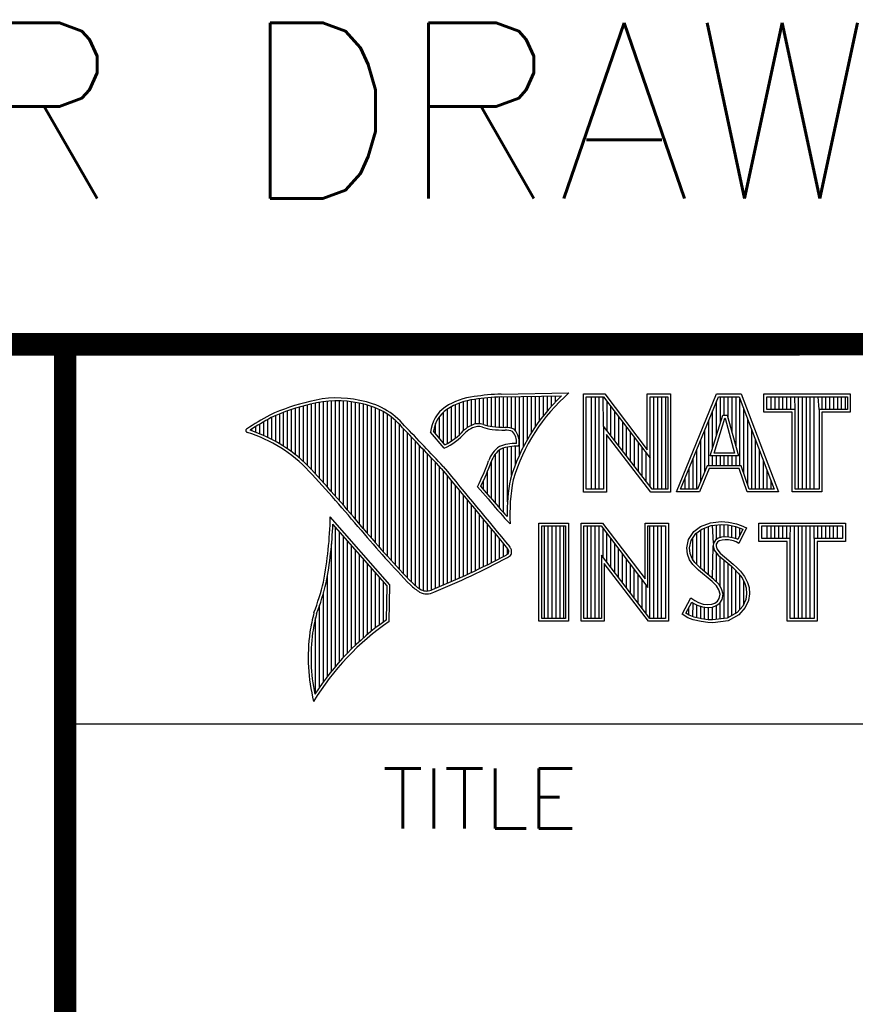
# Model space of a CAD drawing. Header units: inches. Extents: x 0 to 16.5, y 0 to 10.6.
# Tile 5 of 10: x 12.8 to 13.5, y 1.3 to 2.1. Entities that reach past the tile are written whole.
import ezdxf
from ezdxf.enums import TextEntityAlignment as Align

# ---------------------------------------------------------------- set-up
doc = ezdxf.new("R2010")
doc.units = ezdxf.units.IN
doc.header["$MEASUREMENT"] = 0
doc.styles.add('ROMANS', font='romans.shx')

msp = doc.modelspace()

# ---------------------------------------------------------------- linework, layer by layer
at = {"color": 2, "linetype": 'Continuous'}
for p, q in [((12.82524, 1.84418), (16.50504, 1.84418)), ((12.82524, 1.84418), (12.82524, 0.13518)), ((13.19017, 1.7741), (13.19017, 1.79609)), ((13.19372, 1.77437), (13.19372, 1.79659)), ((13.19727, 1.7737), (13.19727, 1.79704)), ((13.20083, 1.7726), (13.20083, 1.79743)), ((13.20438, 1.77189), (13.20438, 1.79775)), ((13.20794, 1.77153), (13.20794, 1.79801)), ((13.21149, 1.77129), (13.21149, 1.79821)), ((13.21293, 1.80078), (13.27325, 1.8017)), ((13.213, 1.79828), (13.26667, 1.7991)), ((13.21505, 1.77114), (13.21505, 1.79831)), ((13.2186, 1.77106), (13.2186, 1.79837)), ((13.22216, 1.77038), (13.22216, 1.79842)), ((13.22571, 1.76815), (13.22571, 1.79848)), ((13.22926, 1.74668), (13.22926, 1.79853)), ((13.23282, 1.75402), (13.23282, 1.79858)), ((13.23637, 1.76057), (13.23637, 1.79864)), ((13.23993, 1.7665), (13.23993, 1.79869)), ((13.24348, 1.77193), (13.24348, 1.79875)), ((13.24704, 1.77693), (13.24704, 1.7988)), ((13.25059, 1.78157), (13.25059, 1.79886)), ((13.25415, 1.78589), (13.25415, 1.79891)), ((13.2577, 1.78994), (13.2577, 1.79896)), ((13.26125, 1.79374), (13.26125, 1.79902)), ((13.28607, 1.80091), (13.30513, 1.80091)), ((13.28607, 1.7136), (13.28607, 1.80091)), ((13.2886, 1.79838), (13.30388, 1.79838)), ((13.2886, 1.71613), (13.2886, 1.79838)), ((13.29324, 1.71613), (13.29324, 1.79838)), ((13.29672, 1.71613), (13.29672, 1.79838)), ((13.3002, 1.71613), (13.3002, 1.79838)), ((13.30409, 1.77227), (13.30367, 1.79838)), ((13.30388, 1.79838), (13.34542, 1.74364)), ((13.30513, 1.80091), (13.34289, 1.75115)), ((13.34289, 1.80091), (13.36361, 1.80091)), ((13.34289, 1.75115), (13.34289, 1.80091)), ((13.34542, 1.79838), (13.36109, 1.79838)), ((13.34542, 1.74364), (13.34542, 1.79838)), ((13.34885, 1.71613), (13.34885, 1.79838)), ((13.35233, 1.71613), (13.35233, 1.79838)), ((13.3558, 1.71613), (13.3558, 1.79838)), ((13.35928, 1.71613), (13.35928, 1.79838)), ((13.36109, 1.79838), (13.36109, 1.71613)), ((13.36361, 1.80091), (13.36361, 1.7136)), ((13.36876, 1.71363), (13.4044, 1.80085)), ((13.37252, 1.71616), (13.4061, 1.79833)), ((13.4044, 1.80085), (13.42641, 1.80085)), ((13.4061, 1.79833), (13.42467, 1.79833)), ((13.40793, 1.7752), (13.40793, 1.79833)), ((13.41141, 1.78196), (13.41141, 1.79833)), ((13.41489, 1.77895), (13.41489, 1.79833)), ((13.41836, 1.76617), (13.41836, 1.79833)), ((13.42184, 1.75339), (13.42184, 1.79833)), ((13.42467, 1.79833), (13.45586, 1.71616)), ((13.42531, 1.73699), (13.42531, 1.79663)), ((13.42641, 1.80085), (13.45953, 1.71363)), ((13.44662, 1.80085), (13.52343, 1.80085)), ((13.44662, 1.78458), (13.44662, 1.80085)), ((13.44915, 1.79833), (13.5209, 1.79833)), ((13.44915, 1.78711), (13.44915, 1.79833)), ((13.45312, 1.78711), (13.45312, 1.79833)), ((13.45659, 1.78711), (13.45659, 1.79833)), ((13.46007, 1.78711), (13.46007, 1.79833)), ((13.46354, 1.78711), (13.46354, 1.79833)), ((13.46702, 1.78711), (13.46702, 1.79833)), ((13.47049, 1.78711), (13.47049, 1.79833)), ((13.47434, 1.78711), (13.47397, 1.79833)), ((13.47744, 1.71616), (13.47744, 1.79833)), ((13.48092, 1.71616), (13.48092, 1.79833)), ((13.48439, 1.71616), (13.48439, 1.79833)), ((13.48787, 1.71616), (13.48787, 1.79833)), ((13.49135, 1.71616), (13.49135, 1.79833)), ((13.49571, 1.78711), (13.49482, 1.79833)), ((13.4983, 1.78711), (13.4983, 1.79833)), ((13.50177, 1.78711), (13.50177, 1.79833)), ((13.50525, 1.78711), (13.50525, 1.79833)), ((13.50872, 1.78711), (13.50872, 1.79833)), ((13.5122, 1.78711), (13.5122, 1.79833)), ((13.51567, 1.78711), (13.51567, 1.79833)), ((13.51915, 1.78711), (13.51915, 1.79833)), ((13.5209, 1.79833), (13.5209, 1.78711)), ((13.52343, 1.80085), (13.52343, 1.78458)), ((13.02666, 1.74934), (13.02666, 1.78701)), ((13.03022, 1.7466), (13.03022, 1.78814)), ((13.03377, 1.74365), (13.03377, 1.7892)), ((13.03733, 1.74048), (13.03733, 1.79017)), ((13.04088, 1.73707), (13.04088, 1.79106)), ((13.04444, 1.73338), (13.04444, 1.79192)), ((13.04799, 1.72952), (13.04799, 1.79276)), ((13.05154, 1.72562), (13.05154, 1.79345)), ((13.0551, 1.7217), (13.0551, 1.794)), ((13.05865, 1.71775), (13.05865, 1.7944)), ((13.06221, 1.71378), (13.06221, 1.79466)), ((13.06576, 1.70977), (13.06576, 1.79478)), ((13.06932, 1.70572), (13.06932, 1.79475)), ((13.07287, 1.70165), (13.07287, 1.79459)), ((13.07643, 1.69755), (13.07643, 1.79429)), ((13.07998, 1.69341), (13.07998, 1.79384)), ((13.08353, 1.68925), (13.08353, 1.79325)), ((13.08709, 1.68504), (13.08709, 1.79252)), ((13.09064, 1.68081), (13.09064, 1.79183)), ((13.0942, 1.67661), (13.0942, 1.79092)), ((13.09775, 1.67246), (13.09775, 1.78979)), ((13.10131, 1.66836), (13.10131, 1.78842)), ((13.16529, 1.75692), (13.16529, 1.78753)), ((13.16884, 1.75907), (13.16884, 1.7896)), ((13.17239, 1.76163), (13.17239, 1.79135)), ((13.17595, 1.76467), (13.17595, 1.79281)), ((13.1795, 1.76833), (13.1795, 1.79399)), ((13.18306, 1.77102), (13.18306, 1.79491)), ((13.18661, 1.77286), (13.18661, 1.79559)), ((13.30715, 1.76829), (13.30715, 1.79408)), ((13.31062, 1.76377), (13.31062, 1.7895)), ((13.40446, 1.76395), (13.40446, 1.79431)), ((13.42879, 1.73012), (13.42879, 1.78748)), ((13.47434, 1.78711), (13.44915, 1.78711)), ((13.47434, 1.71616), (13.47434, 1.78711)), ((13.5209, 1.78711), (13.49571, 1.78711)), ((13.49571, 1.78711), (13.49571, 1.71616)), ((13.00534, 1.76222), (13.00534, 1.77813)), ((13.00889, 1.76044), (13.00889, 1.78001)), ((13.01245, 1.75853), (13.01245, 1.78159)), ((13.016, 1.75648), (13.016, 1.78308)), ((13.01955, 1.75426), (13.01955, 1.78448)), ((13.02311, 1.75189), (13.02311, 1.78579)), ((13.10486, 1.6643), (13.10486, 1.7868)), ((13.10841, 1.66029), (13.10841, 1.7849)), ((13.11197, 1.65633), (13.11197, 1.7827)), ((13.11552, 1.65241), (13.11552, 1.78015)), ((13.15818, 1.76122), (13.15818, 1.78081)), ((13.16173, 1.75704), (13.16173, 1.78475)), ((13.3141, 1.75926), (13.3141, 1.78491)), ((13.31757, 1.75474), (13.31757, 1.78033)), ((13.39884, 1.74577), (13.41003, 1.78196)), ((13.40098, 1.75271), (13.40098, 1.78581)), ((13.40227, 1.74829), (13.41189, 1.77944)), ((13.41003, 1.78196), (13.41407, 1.78196)), ((13.41189, 1.77944), (13.41213, 1.77944)), ((13.41213, 1.77944), (13.4206, 1.74829)), ((13.41407, 1.78196), (13.42391, 1.74577)), ((13.43226, 1.7198), (13.43226, 1.77832)), ((13.47181, 1.78458), (13.44662, 1.78458)), ((13.47181, 1.71363), (13.47181, 1.78458)), ((13.52343, 1.78458), (13.49824, 1.78458)), ((13.49824, 1.78458), (13.49824, 1.71363)), ((12.99112, 1.76803), (12.99112, 1.76951)), ((12.99467, 1.76676), (12.99467, 1.77182)), ((12.99823, 1.76537), (12.99823, 1.77402)), ((13.00178, 1.76386), (13.00178, 1.77612)), ((13.11908, 1.64853), (13.11908, 1.7772)), ((13.12263, 1.6447), (13.12263, 1.77376)), ((13.12619, 1.64091), (13.12619, 1.76987)), ((13.15462, 1.7654), (13.15462, 1.77453)), ((13.34728, 1.71613), (13.30409, 1.77227)), ((13.30409, 1.77227), (13.30409, 1.71613)), ((13.32105, 1.75022), (13.32105, 1.77575)), ((13.32452, 1.7457), (13.32452, 1.77117)), ((13.39751, 1.73699), (13.39751, 1.7773)), ((13.12974, 1.63716), (13.12974, 1.76615)), ((13.1333, 1.63345), (13.1333, 1.76243)), ((13.16222, 1.75261), (13.15013, 1.76682)), ((13.16289, 1.75568), (13.15274, 1.76761)), ((13.34603, 1.7136), (13.30661, 1.76484)), ((13.30661, 1.76484), (13.30661, 1.7136)), ((13.328, 1.74119), (13.328, 1.76659)), ((13.33147, 1.73667), (13.33147, 1.76201)), ((13.39403, 1.73192), (13.39403, 1.7688)), ((13.43574, 1.71616), (13.43574, 1.76917)), ((13.13685, 1.63024), (13.13685, 1.7587)), ((13.1404, 1.62756), (13.1404, 1.75496)), ((13.21505, 1.69529), (13.21505, 1.75268)), ((13.2186, 1.70491), (13.2186, 1.75361)), ((13.22216, 1.72819), (13.22216, 1.75417)), ((13.22571, 1.73824), (13.22571, 1.7544)), ((13.33495, 1.73215), (13.33495, 1.75743)), ((13.33843, 1.72763), (13.33843, 1.75285)), ((13.39056, 1.72328), (13.39056, 1.76029)), ((13.43921, 1.71616), (13.43921, 1.76001)), ((13.14396, 1.62586), (13.14396, 1.75122)), ((13.14751, 1.62556), (13.14751, 1.74747)), ((13.15107, 1.62644), (13.15107, 1.74371)), ((13.20794, 1.70346), (13.20794, 1.74763)), ((13.21149, 1.69932), (13.21149, 1.75105)), ((13.3419, 1.72312), (13.3419, 1.74827)), ((13.34538, 1.7186), (13.34542, 1.74364)), ((13.38361, 1.71616), (13.38361, 1.74329)), ((13.38708, 1.71616), (13.38708, 1.75179)), ((13.42391, 1.74577), (13.39884, 1.74577)), ((13.40098, 1.73699), (13.40098, 1.74577)), ((13.4206, 1.74829), (13.40227, 1.74829)), ((13.40446, 1.73699), (13.40446, 1.74577)), ((13.40793, 1.73699), (13.40793, 1.74577)), ((13.41141, 1.73699), (13.41141, 1.74577)), ((13.41489, 1.73699), (13.41489, 1.74577)), ((13.41836, 1.73699), (13.41836, 1.74577)), ((13.42184, 1.73699), (13.42184, 1.74577)), ((13.44269, 1.71616), (13.44269, 1.75086)), ((13.15462, 1.62796), (13.15462, 1.73994)), ((13.15818, 1.62943), (13.15818, 1.73617)), ((13.20438, 1.70773), (13.20438, 1.74117)), ((13.38013, 1.71616), (13.38013, 1.73478)), ((13.39607, 1.73699), (13.3877, 1.71616)), ((13.39778, 1.73446), (13.3894, 1.71363)), ((13.42648, 1.73699), (13.39607, 1.73699)), ((13.42466, 1.73446), (13.39778, 1.73446)), ((13.43167, 1.71363), (13.42466, 1.73446)), ((13.43349, 1.71616), (13.42648, 1.73699)), ((13.44616, 1.71616), (13.44616, 1.74171)), ((13.16173, 1.63092), (13.16173, 1.73208)), ((13.16529, 1.63243), (13.16529, 1.72778)), ((13.20083, 1.71189), (13.20083, 1.73189)), ((13.37666, 1.71616), (13.37666, 1.72628)), ((13.44964, 1.71616), (13.44964, 1.73255)), ((13.16884, 1.63397), (13.16884, 1.72347)), ((13.17239, 1.63553), (13.17239, 1.71916)), ((13.20136, 1.70747), (13.19192, 1.7183)), ((13.20327, 1.70908), (13.1949, 1.71869)), ((13.19727, 1.71596), (13.19727, 1.72372)), ((13.45312, 1.71616), (13.45312, 1.7234)), ((13.17595, 1.63712), (13.17595, 1.71486)), ((13.1795, 1.63873), (13.1795, 1.71055)), ((13.30661, 1.7136), (13.28607, 1.7136)), ((13.30409, 1.71613), (13.2886, 1.71613)), ((13.36361, 1.7136), (13.34603, 1.7136)), ((13.36109, 1.71613), (13.34728, 1.71613)), ((13.3894, 1.71363), (13.36876, 1.71363)), ((13.3877, 1.71616), (13.37252, 1.71616)), ((13.45953, 1.71363), (13.43167, 1.71363)), ((13.45586, 1.71616), (13.43349, 1.71616)), ((13.49824, 1.71363), (13.47181, 1.71363)), ((13.49571, 1.71616), (13.47434, 1.71616)), ((13.18306, 1.64037), (13.18306, 1.70625)), ((13.18661, 1.64204), (13.18661, 1.70195)), ((13.11405, 1.63107), (13.06096, 1.69141)), ((13.19017, 1.64373), (13.19017, 1.69764)), ((13.19372, 1.64545), (13.19372, 1.69334)), ((13.11153, 1.63015), (13.06329, 1.68498)), ((13.06576, 1.55867), (13.06576, 1.68216)), ((13.19727, 1.64719), (13.19727, 1.68904)), ((13.20083, 1.64896), (13.20083, 1.68474)), ((13.22086, 1.68524), (13.21857, 1.68775)), ((13.24648, 1.6859), (13.27278, 1.6859)), ((13.24648, 1.59868), (13.24648, 1.6859)), ((13.24901, 1.68338), (13.27025, 1.68338)), ((13.24901, 1.60121), (13.24901, 1.68338)), ((13.25139, 1.60121), (13.25139, 1.68338)), ((13.25487, 1.60121), (13.25487, 1.68338)), ((13.25835, 1.60121), (13.25835, 1.68338)), ((13.26182, 1.60121), (13.26182, 1.68338)), ((13.2653, 1.60121), (13.2653, 1.68338)), ((13.26877, 1.60121), (13.26877, 1.68338)), ((13.27025, 1.68338), (13.27025, 1.60121)), ((13.27278, 1.6859), (13.27278, 1.59868)), ((13.28409, 1.68599), (13.30315, 1.68599)), ((13.28409, 1.59868), (13.28409, 1.68599)), ((13.28662, 1.68347), (13.3019, 1.68347)), ((13.28662, 1.60121), (13.28662, 1.68347)), ((13.28962, 1.60121), (13.28962, 1.68347)), ((13.2931, 1.60121), (13.2931, 1.68347)), ((13.29658, 1.60121), (13.29658, 1.68347)), ((13.30005, 1.60121), (13.30005, 1.68347)), ((13.3019, 1.68347), (13.34343, 1.62872)), ((13.30315, 1.68599), (13.34091, 1.63623)), ((13.34091, 1.68599), (13.36163, 1.68599)), ((13.34091, 1.63623), (13.34091, 1.68599)), ((13.34343, 1.68347), (13.35911, 1.68347)), ((13.34343, 1.62872), (13.34343, 1.68347)), ((13.34523, 1.60121), (13.34523, 1.68347)), ((13.34871, 1.60121), (13.34871, 1.68347)), ((13.35218, 1.60121), (13.35218, 1.68347)), ((13.35566, 1.60121), (13.35566, 1.68347)), ((13.35911, 1.68347), (13.35911, 1.60121)), ((13.36163, 1.68599), (13.36163, 1.59868)), ((13.38416, 1.67835), (13.39031, 1.68284)), ((13.39031, 1.68284), (13.39901, 1.68629)), ((13.39154, 1.68061), (13.39962, 1.68382)), ((13.39736, 1.6399), (13.39736, 1.68292)), ((13.39901, 1.68629), (13.4086, 1.68734)), ((13.39962, 1.68382), (13.40865, 1.6848)), ((13.4018, 1.6681), (13.40084, 1.68395)), ((13.40431, 1.67131), (13.40431, 1.68433)), ((13.40779, 1.67298), (13.40779, 1.68471)), ((13.4086, 1.68734), (13.41505, 1.68689)), ((13.40865, 1.6848), (13.4147, 1.68438)), ((13.41127, 1.67359), (13.41127, 1.68462)), ((13.4147, 1.68438), (13.42143, 1.68295)), ((13.41474, 1.67355), (13.41474, 1.68437)), ((13.41505, 1.68689), (13.4221, 1.68539)), ((13.41822, 1.67295), (13.41822, 1.68364)), ((13.42143, 1.68295), (13.4255, 1.68155)), ((13.42169, 1.67208), (13.42169, 1.68286)), ((13.4221, 1.68539), (13.42645, 1.68389)), ((13.42645, 1.68389), (13.43125, 1.68165)), ((13.44221, 1.6859), (13.51902, 1.6859)), ((13.44221, 1.66963), (13.44221, 1.6859)), ((13.44474, 1.68338), (13.51649, 1.68338)), ((13.44474, 1.67216), (13.44474, 1.68338)), ((13.4495, 1.67216), (13.4495, 1.68338)), ((13.45297, 1.67216), (13.45297, 1.68338)), ((13.45645, 1.67216), (13.45645, 1.68338)), ((13.45992, 1.67216), (13.45992, 1.68338)), ((13.4634, 1.67216), (13.4634, 1.68338)), ((13.46687, 1.67216), (13.46687, 1.68338)), ((13.46993, 1.67216), (13.47035, 1.68338)), ((13.47382, 1.60121), (13.47382, 1.68338)), ((13.4773, 1.60121), (13.4773, 1.68338)), ((13.48077, 1.60121), (13.48077, 1.68338)), ((13.48425, 1.60121), (13.48425, 1.68338)), ((13.48773, 1.60121), (13.48773, 1.68338)), ((13.4913, 1.67216), (13.4912, 1.68338)), ((13.49468, 1.67216), (13.49468, 1.68338)), ((13.49815, 1.67216), (13.49815, 1.68338)), ((13.50163, 1.67216), (13.50163, 1.68338)), ((13.5051, 1.67216), (13.5051, 1.68338)), ((13.50858, 1.67216), (13.50858, 1.68338)), ((13.51205, 1.67216), (13.51205, 1.68338)), ((13.51649, 1.68338), (13.51649, 1.67216)), ((13.51902, 1.6859), (13.51902, 1.66963)), ((13.06932, 1.56276), (13.06932, 1.67812)), ((13.07287, 1.56667), (13.07287, 1.67408)), ((13.20438, 1.65075), (13.20438, 1.68044)), ((13.20794, 1.65258), (13.20794, 1.67614)), ((13.30353, 1.6555), (13.30353, 1.68132)), ((13.307, 1.65099), (13.307, 1.67674)), ((13.37951, 1.67145), (13.38416, 1.67835)), ((13.38189, 1.67046), (13.38601, 1.67657)), ((13.38601, 1.67657), (13.39154, 1.68061)), ((13.38694, 1.64916), (13.38694, 1.67725)), ((13.39041, 1.64568), (13.39041, 1.67979)), ((13.39389, 1.64281), (13.39389, 1.68155)), ((13.409, 1.67334), (13.40582, 1.6724)), ((13.41213, 1.67369), (13.409, 1.67334)), ((13.41537, 1.67352), (13.41213, 1.67369)), ((13.42018, 1.67255), (13.41537, 1.67352)), ((13.42783, 1.68046), (13.42334, 1.67147)), ((13.43125, 1.68165), (13.42435, 1.66785)), ((13.42517, 1.67513), (13.42517, 1.68166)), ((13.4255, 1.68155), (13.42783, 1.68046)), ((13.06221, 1.55439), (13.06221, 1.66754)), ((13.07643, 1.57041), (13.07643, 1.67004)), ((13.07998, 1.574), (13.07998, 1.66601)), ((13.21149, 1.65443), (13.21149, 1.67184)), ((13.21505, 1.65631), (13.21505, 1.66755)), ((13.31048, 1.64647), (13.31048, 1.67216)), ((13.31395, 1.64195), (13.31395, 1.66758)), ((13.37801, 1.66396), (13.37951, 1.67145)), ((13.38056, 1.66384), (13.38189, 1.67046)), ((13.38346, 1.65264), (13.38346, 1.67279)), ((13.40084, 1.63699), (13.40155, 1.6656)), ((13.4018, 1.6681), (13.40155, 1.6656)), ((13.40155, 1.6656), (13.40237, 1.66193)), ((13.40343, 1.67066), (13.4018, 1.6681)), ((13.40582, 1.6724), (13.40343, 1.67066)), ((13.40425, 1.66725), (13.4041, 1.66575)), ((13.4041, 1.66575), (13.4047, 1.66306)), ((13.4053, 1.6689), (13.40425, 1.66725)), ((13.40695, 1.6701), (13.4053, 1.6689)), ((13.4095, 1.67085), (13.40695, 1.6701)), ((13.4122, 1.67115), (13.4095, 1.67085)), ((13.41505, 1.671), (13.4122, 1.67115)), ((13.41955, 1.6701), (13.41505, 1.671)), ((13.42195, 1.66935), (13.41955, 1.6701)), ((13.42302, 1.67167), (13.42018, 1.67255)), ((13.42435, 1.66785), (13.42195, 1.66935)), ((13.42334, 1.67147), (13.42302, 1.67167)), ((13.4674, 1.66963), (13.44221, 1.66963)), ((13.46993, 1.67216), (13.44474, 1.67216)), ((13.4674, 1.59868), (13.4674, 1.66963)), ((13.46993, 1.60121), (13.46993, 1.67216)), ((13.51649, 1.67216), (13.4913, 1.67216)), ((13.4913, 1.67216), (13.4913, 1.60121)), ((13.51902, 1.66963), (13.49383, 1.66963)), ((13.49383, 1.66963), (13.49383, 1.59868)), ((13.08353, 1.57743), (13.08353, 1.66197)), ((13.08709, 1.58073), (13.08709, 1.65793)), ((13.2186, 1.65834), (13.2186, 1.66325)), ((13.3453, 1.60121), (13.3021, 1.65735)), ((13.3021, 1.65735), (13.3021, 1.60121)), ((13.31743, 1.63743), (13.31743, 1.66299)), ((13.3209, 1.63292), (13.3209, 1.65841)), ((13.37861, 1.65826), (13.37801, 1.66396)), ((13.38056, 1.65316), (13.37861, 1.65826)), ((13.38109, 1.65885), (13.38056, 1.66384)), ((13.38281, 1.65435), (13.38109, 1.65885)), ((13.40237, 1.66193), (13.40605, 1.65737)), ((13.40431, 1.63374), (13.40431, 1.65952)), ((13.4047, 1.66306), (13.40785, 1.65916)), ((13.40605, 1.65737), (13.4177, 1.64769)), ((13.40779, 1.62943), (13.40779, 1.65593)), ((13.40785, 1.65916), (13.4194, 1.64956)), ((13.09064, 1.5839), (13.09064, 1.65389)), ((13.0942, 1.58695), (13.0942, 1.64985)), ((13.34405, 1.59868), (13.30463, 1.64992)), ((13.30463, 1.64992), (13.30463, 1.59868)), ((13.32438, 1.6284), (13.32438, 1.65383)), ((13.32785, 1.62388), (13.32785, 1.64925)), ((13.38326, 1.64926), (13.38056, 1.65316)), ((13.38521, 1.65089), (13.38281, 1.65435)), ((13.38851, 1.64402), (13.38326, 1.64926)), ((13.39021, 1.64588), (13.38521, 1.65089)), ((13.41127, 1.60113), (13.41127, 1.65304)), ((13.41474, 1.60159), (13.41474, 1.65015)), ((13.4177, 1.64769), (13.42075, 1.64465)), ((13.41822, 1.60389), (13.41822, 1.64718)), ((13.4194, 1.64956), (13.42255, 1.64642)), ((13.05865, 1.54989), (13.05865, 1.64003)), ((13.09775, 1.58987), (13.09775, 1.64581)), ((13.10131, 1.59269), (13.10131, 1.64177)), ((13.33133, 1.61936), (13.33133, 1.64467)), ((13.33481, 1.61484), (13.33481, 1.64009)), ((13.40051, 1.63397), (13.38851, 1.64402)), ((13.40221, 1.63584), (13.39021, 1.64588)), ((13.42075, 1.64465), (13.42378, 1.64147)), ((13.42169, 1.60527), (13.42169, 1.64366)), ((13.42255, 1.64642), (13.4257, 1.64312)), ((13.42378, 1.64147), (13.42715, 1.63712)), ((13.42517, 1.60911), (13.42517, 1.63968)), ((13.4257, 1.64312), (13.4293, 1.63847)), ((13.4293, 1.63847), (13.432, 1.63307)), ((13.10486, 1.5954), (13.10486, 1.63773)), ((13.10841, 1.598), (13.10841, 1.63369)), ((13.11097, 1.59981), (13.11153, 1.63015)), ((13.11345, 1.59849), (13.11405, 1.63107)), ((13.33828, 1.61033), (13.33828, 1.63551)), ((13.34176, 1.60581), (13.34176, 1.63093)), ((13.4044, 1.63007), (13.40051, 1.63397)), ((13.4064, 1.63166), (13.40221, 1.63584)), ((13.40665, 1.62648), (13.4044, 1.63007)), ((13.40899, 1.62751), (13.4064, 1.63166)), ((13.42715, 1.63712), (13.42965, 1.63213)), ((13.42864, 1.61294), (13.42864, 1.63414)), ((13.42965, 1.63213), (13.43085, 1.62825)), ((13.432, 1.63307), (13.43335, 1.62873)), ((13.0551, 1.54516), (13.0551, 1.62434)), ((13.4077, 1.62273), (13.40665, 1.62648)), ((13.40695, 1.61898), (13.4077, 1.62273)), ((13.4103, 1.62283), (13.40899, 1.62751)), ((13.40934, 1.61803), (13.4103, 1.62283)), ((13.43126, 1.62298), (13.43046, 1.6179)), ((13.43085, 1.62825), (13.43126, 1.62298)), ((13.4338, 1.62288), (13.4329, 1.61718)), ((13.43335, 1.62873), (13.4338, 1.62288)), ((13.05154, 1.54017), (13.05154, 1.61299)), ((13.37396, 1.60504), (13.38176, 1.61943)), ((13.37728, 1.60586), (13.3826, 1.61569)), ((13.38176, 1.61943), (13.38506, 1.61703)), ((13.3826, 1.61569), (13.38374, 1.61486)), ((13.38346, 1.60243), (13.38374, 1.61486)), ((13.38374, 1.61486), (13.38738, 1.61305)), ((13.38506, 1.61703), (13.38836, 1.61538)), ((13.38694, 1.60169), (13.38694, 1.6132)), ((13.38738, 1.61305), (13.39214, 1.6114)), ((13.38836, 1.61538), (13.39271, 1.61388)), ((13.39041, 1.6009), (13.39041, 1.612)), ((13.39271, 1.61388), (13.39661, 1.61343)), ((13.39661, 1.61343), (13.40021, 1.61373)), ((13.40021, 1.61373), (13.4029, 1.61478)), ((13.40078, 1.61124), (13.40411, 1.61254)), ((13.4029, 1.61478), (13.40545, 1.61658)), ((13.40411, 1.61254), (13.40733, 1.61481)), ((13.40431, 1.60022), (13.40431, 1.61262)), ((13.40545, 1.61658), (13.40695, 1.61898)), ((13.40733, 1.61481), (13.40934, 1.61803)), ((13.40779, 1.60067), (13.40779, 1.61514)), ((13.4279, 1.61213), (13.42275, 1.60644)), ((13.43046, 1.6179), (13.4279, 1.61213)), ((13.4329, 1.61718), (13.43005, 1.61074)), ((13.37891, 1.60174), (13.37396, 1.60504)), ((13.3801, 1.60399), (13.37728, 1.60586)), ((13.37999, 1.60403), (13.37999, 1.61086)), ((13.38445, 1.60222), (13.3801, 1.60399)), ((13.39214, 1.6114), (13.39657, 1.61089)), ((13.39389, 1.60038), (13.39389, 1.6112)), ((13.39657, 1.61089), (13.40078, 1.61124)), ((13.39736, 1.59986), (13.39736, 1.6108)), ((13.40084, 1.59976), (13.40084, 1.61125)), ((13.42275, 1.60644), (13.41394, 1.60148)), ((13.42435, 1.60444), (13.41475, 1.59904)), ((13.43005, 1.61074), (13.42435, 1.60444)), ((13.04799, 1.5349), (13.04799, 1.60195)), ((13.27278, 1.59868), (13.24648, 1.59868)), ((13.27025, 1.60121), (13.24901, 1.60121)), ((13.30463, 1.59868), (13.28409, 1.59868)), ((13.3021, 1.60121), (13.28662, 1.60121)), ((13.36163, 1.59868), (13.34405, 1.59868)), ((13.35911, 1.60121), (13.3453, 1.60121)), ((13.38371, 1.59979), (13.37891, 1.60174)), ((13.39076, 1.59829), (13.38371, 1.59979)), ((13.39121, 1.60078), (13.38445, 1.60222)), ((13.39676, 1.59739), (13.39076, 1.59829)), ((13.39699, 1.59991), (13.39121, 1.60078)), ((13.40111, 1.59724), (13.39676, 1.59739)), ((13.40098, 1.59978), (13.39699, 1.59991)), ((13.41394, 1.60148), (13.40098, 1.59978)), ((13.41475, 1.59904), (13.40111, 1.59724)), ((13.49383, 1.59868), (13.4674, 1.59868)), ((13.4913, 1.60121), (13.46993, 1.60121)), ((12.82532, 1.50752), (16.51002, 1.50752))]:
    msp.add_line(p, q, dxfattribs=at)
at = {"color": 7, "linetype": 'Continuous', "const_width": 0.02}
for points in [[(11.23181, 1.84481), (16.51, 1.84537)], [(12.82532, 1.84537), (12.82532, 0.13323)]]:
    msp.add_lwpolyline(points, dxfattribs=at)
at = {"color": 2, "linetype": 'Continuous'}
for centre, radius, start, end in [((13.06696, 1.70488), 0.0924, 77.28123, 105.0674), ((13.19544, 1.74004), 0.05875, 96.30074, 123.16833), ((13.19544, 1.74004), 0.05625, 96.24482, 123.12649), ((13.22164, 1.58845), 0.2125, 92.34774, 98.83694), ((13.22164, 1.58845), 0.21, 92.35648, 98.85215), ((13.3817, 1.67746), 0.16742, 133.40156, 163.45729), ((13.3817, 1.67746), 0.16492, 131.11944, 163.41344), ((13.08159, 1.62143), 0.17696, 102.61616, 114.85138), ((13.08159, 1.62143), 0.17445, 102.59854, 114.8293), ((13.06696, 1.70488), 0.0899, 77.23252, 105.10138), ((13.07672, 1.72982), 0.06355, 40.16477, 80.84234), ((13.07672, 1.72982), 0.06605, 40.23363, 80.77381), ((13.18128, 1.76358), 0.03132, 125.03263, 174.04731), ((13.18128, 1.76358), 0.02882, 125.11271, 171.95579), ((13.10469, 1.59819), 0.20804, 117.93456, 124.56901), ((13.10469, 1.59819), 0.20554, 117.95333, 124.03672), ((12.98745, 1.76818), 0.00155, 121.35241, 265.80295), ((9.16027, -2.0272), 5.49056, 43.24659, 43.76754), ((9.16027, -2.0272), 5.49306, 43.24574, 43.76672), ((13.19621, 1.74992), 0.02486, 112.91918, 132.2696), ((13.19621, 1.74992), 0.02236, 112.6635, 131.92934), ((13.19297, 1.76038), 0.01401, 72.6167, 117.38928), ((13.19297, 1.76038), 0.01151, 72.93864, 117.86399), ((13.2094, 1.8064), 0.03737, 249.55533, 263.16741), ((13.2094, 1.8064), 0.03487, 249.44206, 263.13397), ((13.21847, 1.90031), 0.12921, 264.12125, 269.07042), ((13.21706, 1.75349), 0.01764, 64.46566, 92.25069), ((13.21226, 1.75807), 0.01681, 347.11859, 42.40459), ((12.9492, 1.64518), 0.12731, 43.16665, 72.57035), ((12.9492, 1.64518), 0.12981, 43.16665, 71.84991), ((13.13956, 1.80352), 0.05573, 293.99221, 318.44329), ((13.13956, 1.80352), 0.05323, 295.99548, 318.5906), ((13.21847, 1.90031), 0.13171, 264.112, 269.10191), ((13.21706, 1.75349), 0.01514, 66.31988, 92.50203), ((13.21226, 1.75807), 0.01431, 355.29927, 40.45), ((13.22381, 1.73469), 0.02298, 122.696, 163.50087), ((13.22628, 1.71697), 0.03993, 89.6555, 111.87276), ((13.22628, 1.71697), 0.03743, 86.37714, 111.50552), ((13.22381, 1.73469), 0.02048, 123.35042, 163.71723), ((65.41147, 44.84126), 67.738, 219.521915, 219.600266), ((65.41147, 44.84126), 67.7355, 219.521847, 219.600368), ((12.98645, 1.82026), 0.22937, 333.60713, 339.84173), ((12.98645, 1.82026), 0.23187, 334.02045, 339.86208), ((12.0054, 0.77346), 1.41208, 39.91497, 42.76606), ((12.00514, 0.77322), 1.41493, 39.91549, 42.76646), ((13.39048, 1.69296), 0.17229, 169.23802, 180.37507), ((13.39048, 1.69296), 0.16979, 169.28062, 182.60745), ((13.49386, 1.94526), 0.37446, 219.10281, 222.59283), ((13.49386, 1.94526), 0.37696, 219.10944, 223.08928), ((12.72474, 1.69715), 0.33627, 349.08552, 359.02075), ((12.72474, 1.69715), 0.33877, 349.0755, 357.93971), ((13.8119, 2.28747), 0.94497, 220.0426, 224.01185), ((13.8119, 2.28747), 0.94247, 220.04277, 224.00772), ((13.20621, 1.65483), 0.01748, 24.6833, 34.32084), ((12.90464, 2.2395), 0.66065, 291.98682, 298.2489), ((13.21093, 1.66896), 0.0131, 299.25537, 311.26656), ((13.21093, 1.66896), 0.0156, 299.17127, 314.80636), ((13.20621, 1.65483), 0.01498, 26.36685, 33.89706), ((13.20509, 1.66071), 0.01457, 353.68959, 3.05291), ((13.20509, 1.66071), 0.01707, 350.48075, 4.78094), ((12.90464, 2.2395), 0.66315, 291.99886, 298.25072), ((12.83775, 1.68616), 0.22347, 339.0707, 346.3663), ((12.83775, 1.68616), 0.22597, 339.10894, 346.38136), ((13.17341, 1.67515), 0.06041, 227.09351, 236.92146), ((13.17341, 1.67515), 0.05791, 227.15939, 236.78824), ((13.14665, 1.63664), 0.01361, 242.84885, 298.05148), ((13.14665, 1.63664), 0.01111, 243.48954, 298.69918), ((13.25561, 1.55394), 0.2156, 165.93567, 170.68559), ((13.25561, 1.55394), 0.2131, 165.97576, 170.67578), ((13.24781, 1.40404), 0.23636, 124.64296, 148.55647), ((13.24781, 1.40404), 0.23886, 124.95107, 147.09813), ((13.20694, 1.56681), 0.16556, 172.35618, 193.79577), ((13.20694, 1.56681), 0.16306, 172.36898, 191.68679)]:
    msp.add_arc(centre, radius, start, end, dxfattribs=at)

# ---------------------------------------------------------------- texts
at = {"color": 7, "linetype": 'Continuous', "style": 'ROMANS'}
msp.add_text('CUSTOMER DRAWING', height=0.15625, dxfattribs=at).set_placement((12.82681, 1.97476), align=Align.CENTER)
at = {"color": 2, "linetype": 'Continuous', "style": 'ROMANS'}
msp.add_text('TITLE', height=0.053254, dxfattribs=at).set_placement((13.10735, 1.41434))

doc.saveas('drawing.dxf')
